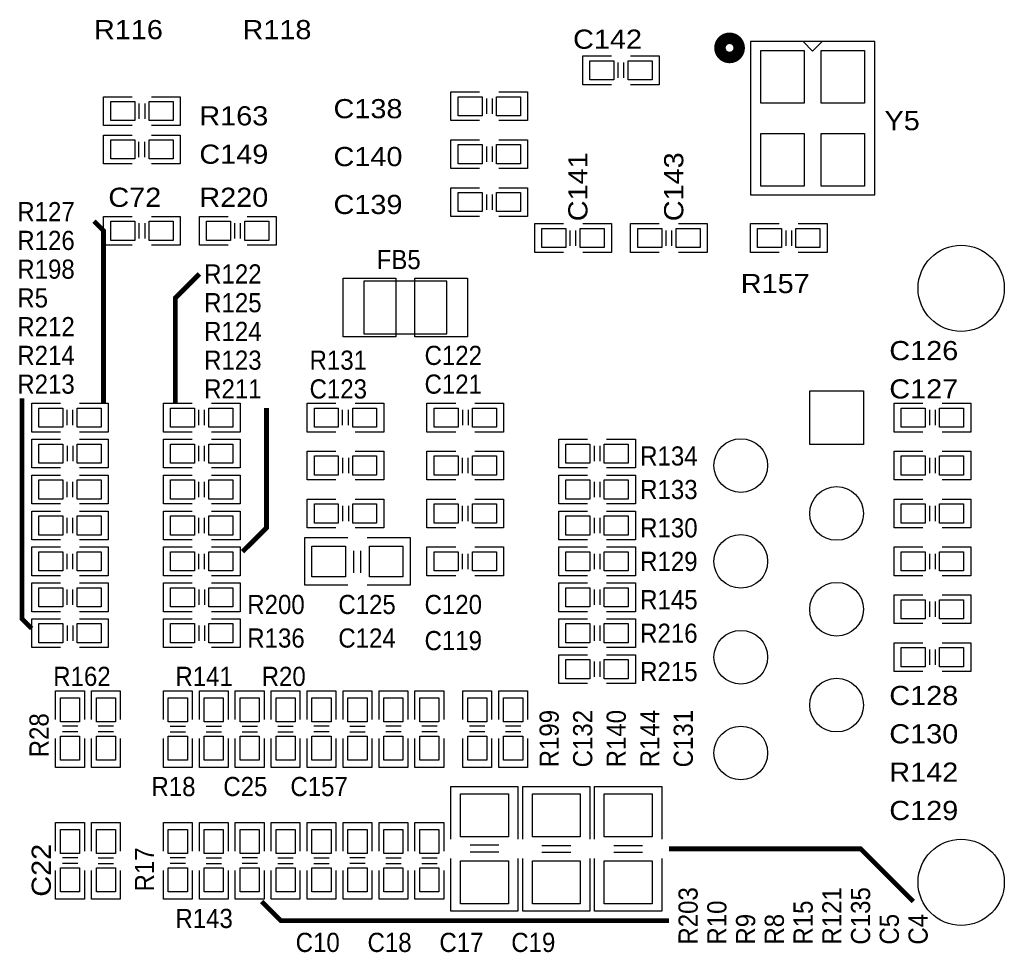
# Model space of a CAD drawing. Extents: x -14006 to 19506, y -9606 to 12409.
# Tile 20 of 22: x 12249 to 16359, y 3291 to 7184. Entities that reach past the tile are written whole.
import ezdxf

# ---------------------------------------------------------------- set-up
doc = ezdxf.new("R2010")
doc.units = 0
doc.layers.add('1', color=7, linetype='CONTINUOUS')

# ---------------------------------------------------------------- blocks, each defined once
blk = doc.blocks.new('FIGURE_SQUARE')
blk.add_lwpolyline([(-0.5, -0.5), (-0.5, 0.5), (0.5, 0.5), (0.5, -0.5)], close=True)
blk = doc.blocks.new('FIGURE_CIRCLE')
blk.add_circle((0, 0), 0.5)

msp = doc.modelspace()

# ---------------------------------------------------------------- linework, layer by layer
at = {"layer": '1', "const_width": 48}
msp.add_lwpolyline([(15171.76, 7066.36, 1), (15251.76, 7066.36, 1)], format="xyb", close=True, dxfattribs=at)
at = {"layer": '1'}
for points in [[(15818.6, 7092.64), (15298.6, 7092.64), (15298.6, 6452.64), (15818.6, 6452.64)], [(13685.36, 5872.4), (14031.84, 5872.4), (14031.84, 6092.88), (13685.36, 6092.88)]]:
    msp.add_lwpolyline(points, close=True, dxfattribs=at)
for points in [[(15598.6, 7092.64), (15558.6, 7052.64), (15518.6, 7092.64)], [(14718.6, 6912.64), (14598.6, 6912.64), (14598.6, 7032.64), (14718.6, 7032.64)], [(14798.6, 7032.64), (14918.6, 7032.64), (14918.6, 6912.64)], [(14746.6, 6940.64), (14746.6, 7004.64)], [(14770.6, 6940.64), (14770.6, 7004.64)], [(14918.6, 6912.64), (14798.6, 6912.64)], [(14168.6, 6762.64), (14048.6, 6762.64), (14048.6, 6882.64)], [(14048.6, 6882.64), (14168.6, 6882.64)], [(14248.6, 6882.64), (14368.6, 6882.64), (14368.6, 6762.64), (14248.6, 6762.64)], [(12718.6, 6742.64), (12598.6, 6742.64), (12598.6, 6862.64)], [(12598.6, 6862.64), (12718.6, 6862.64)], [(12746.6, 6834.64), (12746.6, 6770.64)], [(12770.6, 6834.64), (12770.6, 6770.64)], [(12798.6, 6862.64), (12918.6, 6862.64), (12918.6, 6742.64), (12798.6, 6742.64)], [(14196.6, 6854.64), (14196.6, 6790.64)], [(14220.6, 6854.64), (14220.6, 6790.64)], [(12718.6, 6582.64), (12598.6, 6582.64), (12598.6, 6702.64), (12718.6, 6702.64)], [(12798.6, 6702.64), (12918.6, 6702.64), (12918.6, 6582.64)], [(12746.6, 6610.64), (12746.6, 6674.64)], [(12770.6, 6610.64), (12770.6, 6674.64)], [(14048.6, 6682.64), (14168.6, 6682.64)], [(14168.6, 6562.64), (14048.6, 6562.64), (14048.6, 6682.64)], [(14248.6, 6682.64), (14368.6, 6682.64), (14368.6, 6562.64), (14248.6, 6562.64)], [(14196.6, 6654.64), (14196.6, 6590.64)], [(14220.6, 6654.64), (14220.6, 6590.64)], [(12918.6, 6582.64), (12798.6, 6582.64)], [(14168.6, 6362.64), (14048.6, 6362.64), (14048.6, 6482.64)], [(14048.6, 6482.64), (14168.6, 6482.64)], [(14196.6, 6454.64), (14196.6, 6390.64)], [(14220.6, 6454.64), (14220.6, 6390.64)], [(14248.6, 6482.64), (14368.6, 6482.64), (14368.6, 6362.64), (14248.6, 6362.64)], [(12718.6, 6242.64), (12598.6, 6242.64), (12598.6, 6362.64)], [(12598.6, 6362.64), (12718.6, 6362.64)], [(12746.6, 6334.64), (12746.6, 6270.64)], [(12770.6, 6334.64), (12770.6, 6270.64)], [(12798.6, 6362.64), (12918.6, 6362.64), (12918.6, 6242.64), (12798.6, 6242.64)], [(13118.6, 6242.64), (12998.6, 6242.64), (12998.6, 6362.64), (13118.6, 6362.64)], [(13146.6, 6270.64), (13146.6, 6334.64)], [(13170.6, 6270.64), (13170.6, 6334.64)], [(13198.6, 6362.64), (13318.6, 6362.64), (13318.6, 6242.64)], [(14518.6, 6212.64), (14398.6, 6212.64), (14398.6, 6332.64), (14518.6, 6332.64)], [(14598.6, 6332.64), (14718.6, 6332.64), (14718.6, 6212.64)], [(14918.6, 6212.64), (14798.6, 6212.64), (14798.6, 6332.64), (14918.6, 6332.64)], [(14998.6, 6332.64), (15118.6, 6332.64), (15118.6, 6212.64)], [(15418.6, 6212.64), (15298.6, 6212.64), (15298.6, 6332.64)], [(15298.6, 6332.64), (15418.6, 6332.64)], [(15498.6, 6332.64), (15618.6, 6332.64), (15618.6, 6212.64), (15498.6, 6212.64)], [(14546.6, 6240.64), (14546.6, 6304.64)], [(14570.6, 6240.64), (14570.6, 6304.64)], [(14946.6, 6240.64), (14946.6, 6304.64)], [(14970.6, 6240.64), (14970.6, 6304.64)], [(15446.6, 6304.64), (15446.6, 6240.64)], [(15470.6, 6304.64), (15470.6, 6240.64)], [(13318.6, 6242.64), (13198.6, 6242.64)], [(14718.6, 6212.64), (14598.6, 6212.64)], [(15118.6, 6212.64), (14998.6, 6212.64)], [(12418.6, 5462.64), (12298.6, 5462.64), (12298.6, 5582.64), (12418.6, 5582.64)], [(12446.6, 5490.64), (12446.6, 5554.64)], [(12470.6, 5490.64), (12470.6, 5554.64)], [(12498.6, 5582.64), (12618.6, 5582.64), (12618.6, 5462.64)], [(12968.6, 5462.64), (12848.6, 5462.64), (12848.6, 5582.64), (12968.6, 5582.64)], [(12996.6, 5490.64), (12996.6, 5554.64)], [(13020.6, 5490.64), (13020.6, 5554.64)], [(13048.6, 5582.64), (13168.6, 5582.64), (13168.6, 5462.64)], [(13568.6, 5462.64), (13448.6, 5462.64), (13448.6, 5582.64), (13568.6, 5582.64)], [(13596.6, 5490.64), (13596.6, 5554.64)], [(13620.6, 5490.64), (13620.6, 5554.64)], [(13648.6, 5582.64), (13768.6, 5582.64), (13768.6, 5462.64)], [(14068.6, 5462.64), (13948.6, 5462.64), (13948.6, 5582.64)], [(13948.6, 5582.64), (14068.6, 5582.64)], [(14096.6, 5554.64), (14096.6, 5490.64)], [(14120.6, 5554.64), (14120.6, 5490.64)], [(14148.6, 5582.64), (14268.6, 5582.64), (14268.6, 5462.64), (14148.6, 5462.64)], [(16018.6, 5462.64), (15898.6, 5462.64), (15898.6, 5582.64)], [(15898.6, 5582.64), (16018.6, 5582.64)], [(16046.6, 5554.64), (16046.6, 5490.64)], [(16070.6, 5554.64), (16070.6, 5490.64)], [(16098.6, 5582.64), (16218.6, 5582.64), (16218.6, 5462.64), (16098.6, 5462.64)], [(12418.6, 5312.64), (12298.6, 5312.64), (12298.6, 5432.64)], [(12298.6, 5432.64), (12418.6, 5432.64)], [(12618.6, 5462.64), (12498.6, 5462.64)], [(12498.6, 5432.64), (12618.6, 5432.64), (12618.6, 5312.64), (12498.6, 5312.64)], [(12968.6, 5312.64), (12848.6, 5312.64), (12848.6, 5432.64), (12968.6, 5432.64)], [(13168.6, 5462.64), (13048.6, 5462.64)], [(13048.6, 5432.64), (13168.6, 5432.64), (13168.6, 5312.64)], [(13768.6, 5462.64), (13648.6, 5462.64)], [(14618.6, 5312.64), (14498.6, 5312.64), (14498.6, 5432.64)], [(14498.6, 5432.64), (14618.6, 5432.64)], [(14698.6, 5432.64), (14818.6, 5432.64), (14818.6, 5312.64), (14698.6, 5312.64)], [(12446.6, 5404.64), (12446.6, 5340.64)], [(12470.6, 5404.64), (12470.6, 5340.64)], [(12996.6, 5340.64), (12996.6, 5404.64)], [(13020.6, 5340.64), (13020.6, 5404.64)], [(14646.6, 5404.64), (14646.6, 5340.64)], [(14670.6, 5404.64), (14670.6, 5340.64)], [(13568.6, 5262.64), (13448.6, 5262.64), (13448.6, 5382.64)], [(13448.6, 5382.64), (13568.6, 5382.64)], [(13596.6, 5354.64), (13596.6, 5290.64)], [(13620.6, 5354.64), (13620.6, 5290.64)], [(13648.6, 5382.64), (13768.6, 5382.64), (13768.6, 5262.64), (13648.6, 5262.64)], [(14068.6, 5262.64), (13948.6, 5262.64), (13948.6, 5382.64), (14068.6, 5382.64)], [(14096.6, 5290.64), (14096.6, 5354.64)], [(14120.6, 5290.64), (14120.6, 5354.64)], [(14148.6, 5382.64), (14268.6, 5382.64), (14268.6, 5262.64)], [(16018.6, 5262.64), (15898.6, 5262.64), (15898.6, 5382.64)], [(15898.6, 5382.64), (16018.6, 5382.64)], [(16046.6, 5354.64), (16046.6, 5290.64)], [(16070.6, 5354.64), (16070.6, 5290.64)], [(16098.6, 5382.64), (16218.6, 5382.64), (16218.6, 5262.64), (16098.6, 5262.64)], [(13168.6, 5312.64), (13048.6, 5312.64)], [(12418.6, 5162.64), (12298.6, 5162.64), (12298.6, 5282.64), (12418.6, 5282.64)], [(12498.6, 5282.64), (12618.6, 5282.64), (12618.6, 5162.64)], [(12968.6, 5162.64), (12848.6, 5162.64), (12848.6, 5282.64), (12968.6, 5282.64)], [(13048.6, 5282.64), (13168.6, 5282.64), (13168.6, 5162.64)], [(14268.6, 5262.64), (14148.6, 5262.64)], [(14618.6, 5162.64), (14498.6, 5162.64), (14498.6, 5282.64)], [(14498.6, 5282.64), (14618.6, 5282.64)], [(14698.6, 5282.64), (14818.6, 5282.64), (14818.6, 5162.64), (14698.6, 5162.64)], [(12446.6, 5190.64), (12446.6, 5254.64)], [(12470.6, 5190.64), (12470.6, 5254.64)], [(12996.6, 5190.64), (12996.6, 5254.64)], [(13020.6, 5190.64), (13020.6, 5254.64)], [(14646.6, 5254.64), (14646.6, 5190.64)], [(14670.6, 5254.64), (14670.6, 5190.64)], [(13568.6, 5062.64), (13448.6, 5062.64), (13448.6, 5182.64)], [(13448.6, 5182.64), (13568.6, 5182.64)], [(13648.6, 5182.64), (13768.6, 5182.64), (13768.6, 5062.64), (13648.6, 5062.64)], [(14068.6, 5062.64), (13948.6, 5062.64), (13948.6, 5182.64), (14068.6, 5182.64)], [(14148.6, 5182.64), (14268.6, 5182.64), (14268.6, 5062.64)], [(16018.6, 5062.64), (15898.6, 5062.64), (15898.6, 5182.64)], [(15898.6, 5182.64), (16018.6, 5182.64)], [(16098.6, 5182.64), (16218.6, 5182.64), (16218.6, 5062.64), (16098.6, 5062.64)], [(12618.6, 5162.64), (12498.6, 5162.64)], [(13168.6, 5162.64), (13048.6, 5162.64)], [(13596.6, 5154.64), (13596.6, 5090.64)], [(13620.6, 5154.64), (13620.6, 5090.64)], [(14096.6, 5090.64), (14096.6, 5154.64)], [(14120.6, 5090.64), (14120.6, 5154.64)], [(16046.6, 5154.64), (16046.6, 5090.64)], [(16070.6, 5154.64), (16070.6, 5090.64)], [(12418.6, 5012.64), (12298.6, 5012.64), (12298.6, 5132.64), (12418.6, 5132.64)], [(12446.6, 5040.64), (12446.6, 5104.64)], [(12470.6, 5040.64), (12470.6, 5104.64)], [(12498.6, 5132.64), (12618.6, 5132.64), (12618.6, 5012.64)], [(12968.6, 5012.64), (12848.6, 5012.64), (12848.6, 5132.64), (12968.6, 5132.64)], [(12996.6, 5040.64), (12996.6, 5104.64)], [(13020.6, 5040.64), (13020.6, 5104.64)], [(13048.6, 5132.64), (13168.6, 5132.64), (13168.6, 5012.64)], [(14618.6, 5012.64), (14498.6, 5012.64), (14498.6, 5132.64)], [(14498.6, 5132.64), (14618.6, 5132.64)], [(14646.6, 5104.64), (14646.6, 5040.64)], [(14670.6, 5104.64), (14670.6, 5040.64)], [(14698.6, 5132.64), (14818.6, 5132.64), (14818.6, 5012.64), (14698.6, 5012.64)], [(14268.6, 5062.64), (14148.6, 5062.64)], [(13438.6, 5022.64), (13618.6, 5022.64)], [(13618.6, 4822.64), (13438.6, 4822.64), (13438.6, 5022.64)], [(13698.6, 5022.64), (13878.6, 5022.64), (13878.6, 4822.64), (13698.6, 4822.64)], [(12418.6, 4862.64), (12298.6, 4862.64), (12298.6, 4982.64), (12418.6, 4982.64)], [(12618.6, 5012.64), (12498.6, 5012.64)], [(12498.6, 4982.64), (12618.6, 4982.64), (12618.6, 4862.64)], [(12968.6, 4862.64), (12848.6, 4862.64), (12848.6, 4982.64), (12968.6, 4982.64)], [(13168.6, 5012.64), (13048.6, 5012.64)], [(13048.6, 4982.64), (13168.6, 4982.64), (13168.6, 4862.64)], [(14068.6, 4862.64), (13948.6, 4862.64), (13948.6, 4982.64), (14068.6, 4982.64)], [(14148.6, 4982.64), (14268.6, 4982.64), (14268.6, 4862.64)], [(14618.6, 4862.64), (14498.6, 4862.64), (14498.6, 4982.64)], [(14498.6, 4982.64), (14618.6, 4982.64)], [(14698.6, 4982.64), (14818.6, 4982.64), (14818.6, 4862.64), (14698.6, 4862.64)], [(16018.6, 4862.64), (15898.6, 4862.64), (15898.6, 4982.64)], [(15898.6, 4982.64), (16018.6, 4982.64)], [(16098.6, 4982.64), (16218.6, 4982.64), (16218.6, 4862.64), (16098.6, 4862.64)], [(12446.6, 4890.64), (12446.6, 4954.64)], [(12470.6, 4890.64), (12470.6, 4954.64)], [(12996.6, 4890.64), (12996.6, 4954.64)], [(13020.6, 4890.64), (13020.6, 4954.64)], [(13642.6, 4966.64), (13642.6, 4874.64)], [(13670.6, 4966.64), (13670.6, 4874.64)], [(14096.6, 4890.64), (14096.6, 4954.64)], [(14120.6, 4890.64), (14120.6, 4954.64)], [(14646.6, 4954.64), (14646.6, 4890.64)], [(14670.6, 4954.64), (14670.6, 4890.64)], [(16046.6, 4954.64), (16046.6, 4890.64)], [(16070.6, 4954.64), (16070.6, 4890.64)], [(12618.6, 4862.64), (12498.6, 4862.64)], [(13168.6, 4862.64), (13048.6, 4862.64)], [(14268.6, 4862.64), (14148.6, 4862.64)], [(12418.6, 4712.64), (12298.6, 4712.64), (12298.6, 4832.64), (12418.6, 4832.64)], [(12498.6, 4832.64), (12618.6, 4832.64), (12618.6, 4712.64)], [(12968.6, 4712.64), (12848.6, 4712.64), (12848.6, 4832.64)], [(12848.6, 4832.64), (12968.6, 4832.64)], [(13048.6, 4832.64), (13168.6, 4832.64), (13168.6, 4712.64), (13048.6, 4712.64)], [(14618.6, 4712.64), (14498.6, 4712.64), (14498.6, 4832.64)], [(14498.6, 4832.64), (14618.6, 4832.64)], [(14698.6, 4832.64), (14818.6, 4832.64), (14818.6, 4712.64), (14698.6, 4712.64)], [(12446.6, 4740.64), (12446.6, 4804.64)], [(12470.6, 4740.64), (12470.6, 4804.64)], [(12996.6, 4804.64), (12996.6, 4740.64)], [(13020.6, 4804.64), (13020.6, 4740.64)], [(14646.6, 4804.64), (14646.6, 4740.64)], [(14670.6, 4804.64), (14670.6, 4740.64)], [(16018.6, 4662.64), (15898.6, 4662.64), (15898.6, 4782.64)], [(15898.6, 4782.64), (16018.6, 4782.64)], [(16098.6, 4782.64), (16218.6, 4782.64), (16218.6, 4662.64), (16098.6, 4662.64)], [(16046.6, 4754.64), (16046.6, 4690.64)], [(16070.6, 4754.64), (16070.6, 4690.64)], [(12618.6, 4712.64), (12498.6, 4712.64)], [(12418.6, 4562.64), (12298.6, 4562.64), (12298.6, 4682.64)], [(12298.6, 4682.64), (12418.6, 4682.64)], [(12446.6, 4654.64), (12446.6, 4590.64)], [(12470.6, 4654.64), (12470.6, 4590.64)], [(12498.6, 4682.64), (12618.6, 4682.64), (12618.6, 4562.64), (12498.6, 4562.64)], [(12968.6, 4562.64), (12848.6, 4562.64), (12848.6, 4682.64)], [(12848.6, 4682.64), (12968.6, 4682.64)], [(12996.6, 4654.64), (12996.6, 4590.64)], [(13020.6, 4654.64), (13020.6, 4590.64)], [(13048.6, 4682.64), (13168.6, 4682.64), (13168.6, 4562.64), (13048.6, 4562.64)], [(14618.6, 4562.64), (14498.6, 4562.64), (14498.6, 4682.64)], [(14498.6, 4682.64), (14618.6, 4682.64)], [(14646.6, 4654.64), (14646.6, 4590.64)], [(14670.6, 4654.64), (14670.6, 4590.64)], [(14698.6, 4682.64), (14818.6, 4682.64), (14818.6, 4562.64), (14698.6, 4562.64)], [(16018.6, 4462.64), (15898.6, 4462.64), (15898.6, 4582.64)], [(15898.6, 4582.64), (16018.6, 4582.64)], [(16098.6, 4582.64), (16218.6, 4582.64), (16218.6, 4462.64), (16098.6, 4462.64)], [(14618.6, 4412.64), (14498.6, 4412.64), (14498.6, 4532.64)], [(14498.6, 4532.64), (14618.6, 4532.64)], [(14698.6, 4532.64), (14818.6, 4532.64), (14818.6, 4412.64), (14698.6, 4412.64)], [(16046.6, 4554.64), (16046.6, 4490.64)], [(16070.6, 4554.64), (16070.6, 4490.64)], [(14646.6, 4504.64), (14646.6, 4440.64)], [(14670.6, 4504.64), (14670.6, 4440.64)], [(12398.6, 4262.64), (12398.6, 4382.64), (12518.6, 4382.64)], [(12518.6, 4382.64), (12518.6, 4262.64)], [(12548.6, 4262.64), (12548.6, 4382.64), (12668.6, 4382.64)], [(12668.6, 4382.64), (12668.6, 4262.64)], [(12848.6, 4262.64), (12848.6, 4382.64), (12968.6, 4382.64), (12968.6, 4262.64)], [(12998.6, 4262.64), (12998.6, 4382.64), (13118.6, 4382.64), (13118.6, 4262.64)], [(13148.6, 4262.64), (13148.6, 4382.64), (13268.6, 4382.64), (13268.6, 4262.64)], [(13298.6, 4262.64), (13298.6, 4382.64), (13418.6, 4382.64), (13418.6, 4262.64)], [(13448.6, 4262.64), (13448.6, 4382.64), (13568.6, 4382.64)], [(13568.6, 4382.64), (13568.6, 4262.64)], [(13598.6, 4262.64), (13598.6, 4382.64), (13718.6, 4382.64), (13718.6, 4262.64)], [(13748.6, 4262.64), (13748.6, 4382.64), (13868.6, 4382.64)], [(13868.6, 4382.64), (13868.6, 4262.64)], [(13898.6, 4262.64), (13898.6, 4382.64), (14018.6, 4382.64)], [(14018.6, 4382.64), (14018.6, 4262.64)], [(14098.6, 4262.64), (14098.6, 4382.64), (14218.6, 4382.64)], [(14218.6, 4382.64), (14218.6, 4262.64)], [(14248.6, 4262.64), (14248.6, 4382.64), (14368.6, 4382.64)], [(14368.6, 4382.64), (14368.6, 4262.64)], [(12490.6, 4234.64), (12426.6, 4234.64)], [(12640.6, 4234.64), (12576.6, 4234.64)], [(12876.6, 4234.64), (12940.6, 4234.64)], [(13026.6, 4234.64), (13090.6, 4234.64)], [(13176.6, 4234.64), (13240.6, 4234.64)], [(13326.6, 4234.64), (13390.6, 4234.64)], [(13540.6, 4234.64), (13476.6, 4234.64)], [(13626.6, 4234.64), (13690.6, 4234.64)], [(13840.6, 4234.64), (13776.6, 4234.64)], [(13990.6, 4234.64), (13926.6, 4234.64)], [(14190.6, 4234.64), (14126.6, 4234.64)], [(14340.6, 4234.64), (14276.6, 4234.64)], [(12490.6, 4210.64), (12426.6, 4210.64)], [(12640.6, 4210.64), (12576.6, 4210.64)], [(12876.6, 4210.64), (12940.6, 4210.64)], [(13026.6, 4210.64), (13090.6, 4210.64)], [(13176.6, 4210.64), (13240.6, 4210.64)], [(13326.6, 4210.64), (13390.6, 4210.64)], [(13540.6, 4210.64), (13476.6, 4210.64)], [(13626.6, 4210.64), (13690.6, 4210.64)], [(13840.6, 4210.64), (13776.6, 4210.64)], [(13990.6, 4210.64), (13926.6, 4210.64)], [(14190.6, 4210.64), (14126.6, 4210.64)], [(14340.6, 4210.64), (14276.6, 4210.64)], [(12518.6, 4182.64), (12518.6, 4062.64), (12398.6, 4062.64), (12398.6, 4182.64)], [(12668.6, 4182.64), (12668.6, 4062.64), (12548.6, 4062.64), (12548.6, 4182.64)], [(12968.6, 4182.64), (12968.6, 4062.64), (12848.6, 4062.64)], [(12848.6, 4062.64), (12848.6, 4182.64)], [(13118.6, 4182.64), (13118.6, 4062.64), (12998.6, 4062.64)], [(12998.6, 4062.64), (12998.6, 4182.64)], [(13268.6, 4182.64), (13268.6, 4062.64), (13148.6, 4062.64)], [(13148.6, 4062.64), (13148.6, 4182.64)], [(13418.6, 4182.64), (13418.6, 4062.64), (13298.6, 4062.64)], [(13298.6, 4062.64), (13298.6, 4182.64)], [(13568.6, 4182.64), (13568.6, 4062.64), (13448.6, 4062.64), (13448.6, 4182.64)], [(13718.6, 4182.64), (13718.6, 4062.64), (13598.6, 4062.64)], [(13598.6, 4062.64), (13598.6, 4182.64)], [(13868.6, 4182.64), (13868.6, 4062.64), (13748.6, 4062.64), (13748.6, 4182.64)], [(14018.6, 4182.64), (14018.6, 4062.64), (13898.6, 4062.64), (13898.6, 4182.64)], [(14218.6, 4182.64), (14218.6, 4062.64), (14098.6, 4062.64), (14098.6, 4182.64)], [(14368.6, 4182.64), (14368.6, 4062.64), (14248.6, 4062.64), (14248.6, 4182.64)], [(14048.6, 3762.64), (14048.6, 3982.64), (14068.6, 3982.64), (14328.6, 3982.64), (14328.6, 3762.64)], [(14348.6, 3762.64), (14348.6, 3982.64), (14628.6, 3982.64)], [(14628.6, 3982.64), (14628.6, 3762.64)], [(14648.6, 3762.64), (14648.6, 3982.64), (14928.6, 3982.64)], [(14928.6, 3982.64), (14928.6, 3762.64)], [(12398.6, 3712.64), (12398.6, 3832.64), (12518.6, 3832.64)], [(12518.6, 3832.64), (12518.6, 3712.64)], [(12548.6, 3712.64), (12548.6, 3832.64), (12668.6, 3832.64), (12668.6, 3712.64)], [(12848.6, 3712.64), (12848.6, 3832.64), (12968.6, 3832.64)], [(12968.6, 3832.64), (12968.6, 3712.64)], [(12998.6, 3712.64), (12998.6, 3832.64), (13118.6, 3832.64), (13118.6, 3712.64)], [(13148.6, 3712.64), (13148.6, 3832.64), (13268.6, 3832.64)], [(13268.6, 3832.64), (13268.6, 3712.64)], [(13298.6, 3712.64), (13298.6, 3832.64), (13418.6, 3832.64), (13418.6, 3712.64)], [(13448.6, 3712.64), (13448.6, 3832.64), (13568.6, 3832.64), (13568.6, 3712.64)], [(13598.6, 3712.64), (13598.6, 3832.64), (13718.6, 3832.64)], [(13718.6, 3832.64), (13718.6, 3712.64)], [(13748.6, 3712.64), (13748.6, 3832.64), (13868.6, 3832.64), (13868.6, 3712.64)], [(13898.6, 3712.64), (13898.6, 3832.64), (14018.6, 3832.64), (14018.6, 3712.64)], [(14128.6, 3738.64), (14248.6, 3738.64)], [(14128.6, 3710.64), (14248.6, 3710.64)], [(14548.6, 3734.64), (14428.6, 3734.64)], [(14548.6, 3706.64), (14428.6, 3706.64)], [(14848.6, 3734.64), (14728.6, 3734.64)], [(14848.6, 3706.64), (14728.6, 3706.64)], [(12490.6, 3684.64), (12426.6, 3684.64)], [(12490.6, 3660.64), (12426.6, 3660.64)], [(12576.6, 3684.64), (12640.6, 3684.64)], [(12576.6, 3660.64), (12640.6, 3660.64)], [(12940.6, 3684.64), (12876.6, 3684.64)], [(12940.6, 3660.64), (12876.6, 3660.64)], [(13026.6, 3684.64), (13090.6, 3684.64)], [(13026.6, 3660.64), (13090.6, 3660.64)], [(13240.6, 3684.64), (13176.6, 3684.64)], [(13240.6, 3660.64), (13176.6, 3660.64)], [(13326.6, 3684.64), (13390.6, 3684.64)], [(13326.6, 3660.64), (13390.6, 3660.64)], [(13476.6, 3684.64), (13540.6, 3684.64)], [(13476.6, 3660.64), (13540.6, 3660.64)], [(13690.6, 3684.64), (13626.6, 3684.64)], [(13690.6, 3660.64), (13626.6, 3660.64)], [(13776.6, 3684.64), (13840.6, 3684.64)], [(13776.6, 3660.64), (13840.6, 3660.64)], [(13926.6, 3684.64), (13990.6, 3684.64)], [(13926.6, 3660.64), (13990.6, 3660.64)], [(14328.6, 3682.64), (14328.6, 3462.64), (14048.6, 3462.64)], [(14048.6, 3462.64), (14048.6, 3682.64)], [(14628.6, 3682.64), (14628.6, 3462.64), (14608.6, 3462.64), (14348.6, 3462.64), (14348.6, 3682.64)], [(14928.6, 3682.64), (14928.6, 3462.64), (14908.6, 3462.64), (14648.6, 3462.64), (14648.6, 3682.64)], [(12518.6, 3632.64), (12518.6, 3512.64), (12398.6, 3512.64), (12398.6, 3632.64)], [(12668.6, 3632.64), (12668.6, 3512.64), (12548.6, 3512.64)], [(12548.6, 3512.64), (12548.6, 3632.64)], [(12968.6, 3632.64), (12968.6, 3512.64), (12848.6, 3512.64), (12848.6, 3632.64)], [(13118.6, 3632.64), (13118.6, 3512.64), (12998.6, 3512.64)], [(12998.6, 3512.64), (12998.6, 3632.64)], [(13268.6, 3632.64), (13268.6, 3512.64), (13148.6, 3512.64), (13148.6, 3632.64)], [(13418.6, 3632.64), (13418.6, 3512.64), (13298.6, 3512.64)], [(13298.6, 3512.64), (13298.6, 3632.64)], [(13448.6, 3512.64), (13448.6, 3632.64)], [(13568.6, 3632.64), (13568.6, 3512.64), (13448.6, 3512.64)], [(13718.6, 3632.64), (13718.6, 3512.64), (13598.6, 3512.64), (13598.6, 3632.64)], [(13868.6, 3632.64), (13868.6, 3512.64), (13748.6, 3512.64)], [(13748.6, 3512.64), (13748.6, 3632.64)], [(14018.6, 3632.64), (14018.6, 3512.64), (13898.6, 3512.64)], [(13898.6, 3512.64), (13898.6, 3632.64)]]:
    msp.add_lwpolyline(points, dxfattribs=at)
at = {"layer": '1', "const_width": 20}
for points in [[(12598.6, 5582.64), (12598.6, 6302.64), (12558.6, 6342.64)], [(12898.6, 5582.64), (12898.6, 6022.64), (12998.6, 6122.64)], [(12258.6, 5602.64), (12258.6, 4682.64), (12298.6, 4642.64)], [(13278.6, 5562.64), (13278.6, 5062.64), (13178.6, 4962.64)], [(14958.6, 3722.64), (15758.6, 3722.64), (15978.6, 3502.64)], [(14958.6, 3422.64), (13338.6, 3422.64), (13258.6, 3502.64)]]:
    msp.add_lwpolyline(points, dxfattribs=at)

# ---------------------------------------------------------------- block references
at = {"layer": '1'}
for name, p, xscale, yscale in [('FIGURE_SQUARE', (15432.6, 6945.88), 180, 220), ('FIGURE_SQUARE', (15684.6, 6945.88), 180, 220), ('FIGURE_SQUARE', (14678.6, 6972.64), 100, 80), ('FIGURE_SQUARE', (14838.6, 6972.64), 100, 80), ('FIGURE_SQUARE', (12678.6, 6802.64), 100, 80), ('FIGURE_SQUARE', (12838.6, 6802.64), 100, 80), ('FIGURE_SQUARE', (14128.6, 6822.64), 100, 80), ('FIGURE_SQUARE', (14288.6, 6822.64), 100, 80), ('FIGURE_SQUARE', (15432.6, 6599.4), 180, 220), ('FIGURE_SQUARE', (15684.6, 6599.4), 180, 220), ('FIGURE_SQUARE', (12678.6, 6642.64), 100, 80), ('FIGURE_SQUARE', (12838.6, 6642.64), 100, 80), ('FIGURE_SQUARE', (14128.6, 6622.64), 100, 80), ('FIGURE_SQUARE', (14288.6, 6622.64), 100, 80), ('FIGURE_SQUARE', (14128.6, 6422.64), 100, 80), ('FIGURE_SQUARE', (14288.6, 6422.64), 100, 80), ('FIGURE_SQUARE', (12678.6, 6302.64), 100, 80), ('FIGURE_SQUARE', (12838.6, 6302.64), 100, 80), ('FIGURE_SQUARE', (13078.6, 6302.64), 100, 80), ('FIGURE_SQUARE', (13238.6, 6302.64), 100, 80), ('FIGURE_SQUARE', (14478.6, 6272.64), 100, 80), ('FIGURE_SQUARE', (14638.6, 6272.64), 100, 80), ('FIGURE_SQUARE', (14878.6, 6272.64), 100, 80), ('FIGURE_SQUARE', (15038.6, 6272.64), 100, 80), ('FIGURE_SQUARE', (15378.6, 6272.64), 100, 80), ('FIGURE_SQUARE', (15538.6, 6272.64), 100, 80), ('FIGURE_CIRCLE', (16178.6, 6062.64), 360, 360), ('FIGURE_SQUARE', (13709, 5982.64), 220, 244), ('FIGURE_SQUARE', (14008.2, 5982.64), 220, 244), ('FIGURE_SQUARE', (15658.6, 5522.64), 224, 224), ('FIGURE_SQUARE', (12378.6, 5522.64), 100, 80), ('FIGURE_SQUARE', (12538.6, 5522.64), 100, 80), ('FIGURE_SQUARE', (12928.6, 5522.64), 100, 80), ('FIGURE_SQUARE', (13088.6, 5522.64), 100, 80), ('FIGURE_SQUARE', (13528.6, 5522.64), 100, 80), ('FIGURE_SQUARE', (13688.6, 5522.64), 100, 80), ('FIGURE_SQUARE', (14028.6, 5522.64), 100, 80), ('FIGURE_SQUARE', (14188.6, 5522.64), 100, 80), ('FIGURE_SQUARE', (15978.6, 5522.64), 100, 80), ('FIGURE_SQUARE', (16138.6, 5522.64), 100, 80), ('FIGURE_CIRCLE', (15258.6, 5322.64), 224, 224), ('FIGURE_SQUARE', (12378.6, 5372.64), 100, 80), ('FIGURE_SQUARE', (12538.6, 5372.64), 100, 80), ('FIGURE_SQUARE', (12928.6, 5372.64), 100, 80), ('FIGURE_SQUARE', (13088.6, 5372.64), 100, 80), ('FIGURE_SQUARE', (14578.6, 5372.64), 100, 80), ('FIGURE_SQUARE', (14738.6, 5372.64), 100, 80), ('FIGURE_SQUARE', (13528.6, 5322.64), 100, 80), ('FIGURE_SQUARE', (13688.6, 5322.64), 100, 80), ('FIGURE_SQUARE', (14028.6, 5322.64), 100, 80), ('FIGURE_SQUARE', (14188.6, 5322.64), 100, 80), ('FIGURE_SQUARE', (15978.6, 5322.64), 100, 80), ('FIGURE_SQUARE', (16138.6, 5322.64), 100, 80), ('FIGURE_SQUARE', (12378.6, 5222.64), 100, 80), ('FIGURE_SQUARE', (12538.6, 5222.64), 100, 80), ('FIGURE_SQUARE', (12928.6, 5222.64), 100, 80), ('FIGURE_SQUARE', (13088.6, 5222.64), 100, 80), ('FIGURE_SQUARE', (14578.6, 5222.64), 100, 80), ('FIGURE_SQUARE', (14738.6, 5222.64), 100, 80), ('FIGURE_CIRCLE', (15658.6, 5122.64), 224, 224), ('FIGURE_SQUARE', (13528.6, 5122.64), 100, 80), ('FIGURE_SQUARE', (13688.6, 5122.64), 100, 80), ('FIGURE_SQUARE', (14028.6, 5122.64), 100, 80), ('FIGURE_SQUARE', (14188.6, 5122.64), 100, 80), ('FIGURE_SQUARE', (15978.6, 5122.64), 100, 80), ('FIGURE_SQUARE', (16138.6, 5122.64), 100, 80), ('FIGURE_SQUARE', (12378.6, 5072.64), 100, 80), ('FIGURE_SQUARE', (12538.6, 5072.64), 100, 80), ('FIGURE_SQUARE', (12928.6, 5072.64), 100, 80), ('FIGURE_SQUARE', (13088.6, 5072.64), 100, 80), ('FIGURE_SQUARE', (14578.6, 5072.64), 100, 80), ('FIGURE_SQUARE', (14738.6, 5072.64), 100, 80), ('FIGURE_CIRCLE', (15258.6, 4922.64), 224, 224), ('FIGURE_SQUARE', (13538.6, 4922.64), 140, 128), ('FIGURE_SQUARE', (13778.6, 4922.64), 140, 128), ('FIGURE_SQUARE', (12378.6, 4922.64), 100, 80), ('FIGURE_SQUARE', (12538.6, 4922.64), 100, 80), ('FIGURE_SQUARE', (12928.6, 4922.64), 100, 80), ('FIGURE_SQUARE', (13088.6, 4922.64), 100, 80), ('FIGURE_SQUARE', (14028.6, 4922.64), 100, 80), ('FIGURE_SQUARE', (14188.6, 4922.64), 100, 80), ('FIGURE_SQUARE', (14578.6, 4922.64), 100, 80), ('FIGURE_SQUARE', (14738.6, 4922.64), 100, 80), ('FIGURE_SQUARE', (15978.6, 4922.64), 100, 80), ('FIGURE_SQUARE', (16138.6, 4922.64), 100, 80), ('FIGURE_SQUARE', (12378.6, 4772.64), 100, 80), ('FIGURE_SQUARE', (12538.6, 4772.64), 100, 80), ('FIGURE_SQUARE', (12928.6, 4772.64), 100, 80), ('FIGURE_SQUARE', (13088.6, 4772.64), 100, 80), ('FIGURE_SQUARE', (14578.6, 4772.64), 100, 80), ('FIGURE_SQUARE', (14738.6, 4772.64), 100, 80), ('FIGURE_CIRCLE', (15658.6, 4722.64), 224, 224), ('FIGURE_SQUARE', (15978.6, 4722.64), 100, 80), ('FIGURE_SQUARE', (16138.6, 4722.64), 100, 80), ('FIGURE_SQUARE', (12378.6, 4622.64), 100, 80), ('FIGURE_SQUARE', (12538.6, 4622.64), 100, 80), ('FIGURE_SQUARE', (12928.6, 4622.64), 100, 80), ('FIGURE_SQUARE', (13088.6, 4622.64), 100, 80), ('FIGURE_SQUARE', (14578.6, 4622.64), 100, 80), ('FIGURE_SQUARE', (14738.6, 4622.64), 100, 80), ('FIGURE_CIRCLE', (15258.6, 4522.64), 224, 224), ('FIGURE_SQUARE', (15978.6, 4522.64), 100, 80), ('FIGURE_SQUARE', (16138.6, 4522.64), 100, 80), ('FIGURE_SQUARE', (14578.6, 4472.64), 100, 80), ('FIGURE_SQUARE', (14738.6, 4472.64), 100, 80), ('FIGURE_CIRCLE', (15658.6, 4322.64), 224, 224), ('FIGURE_SQUARE', (12458.6, 4302.64), 80, 100), ('FIGURE_SQUARE', (12608.6, 4302.64), 80, 100), ('FIGURE_SQUARE', (12908.6, 4302.64), 80, 100), ('FIGURE_SQUARE', (13058.6, 4302.64), 80, 100), ('FIGURE_SQUARE', (13208.6, 4302.64), 80, 100), ('FIGURE_SQUARE', (13358.6, 4302.64), 80, 100), ('FIGURE_SQUARE', (13508.6, 4302.64), 80, 100), ('FIGURE_SQUARE', (13658.6, 4302.64), 80, 100), ('FIGURE_SQUARE', (13808.6, 4302.64), 80, 100), ('FIGURE_SQUARE', (13958.6, 4302.64), 80, 100), ('FIGURE_SQUARE', (14158.6, 4302.64), 80, 100), ('FIGURE_SQUARE', (14308.6, 4302.64), 80, 100), ('FIGURE_CIRCLE', (15258.6, 4122.64), 224, 224), ('FIGURE_SQUARE', (12458.6, 4142.64), 80, 100), ('FIGURE_SQUARE', (12608.6, 4142.64), 80, 100), ('FIGURE_SQUARE', (12908.6, 4142.64), 80, 100), ('FIGURE_SQUARE', (13058.6, 4142.64), 80, 100), ('FIGURE_SQUARE', (13208.6, 4142.64), 80, 100), ('FIGURE_SQUARE', (13358.6, 4142.64), 80, 100), ('FIGURE_SQUARE', (13508.6, 4142.64), 80, 100), ('FIGURE_SQUARE', (13658.6, 4142.64), 80, 100), ('FIGURE_SQUARE', (13808.6, 4142.64), 80, 100), ('FIGURE_SQUARE', (13958.6, 4142.64), 80, 100), ('FIGURE_SQUARE', (14158.6, 4142.64), 80, 100), ('FIGURE_SQUARE', (14308.6, 4142.64), 80, 100), ('FIGURE_SQUARE', (14188.6, 3862.64), 200, 180), ('FIGURE_SQUARE', (14488.6, 3862.64), 200, 180), ('FIGURE_SQUARE', (14788.6, 3862.64), 200, 180), ('FIGURE_SQUARE', (12458.6, 3752.64), 80, 100), ('FIGURE_SQUARE', (12608.6, 3752.64), 80, 100), ('FIGURE_SQUARE', (12908.6, 3752.64), 80, 100), ('FIGURE_SQUARE', (13058.6, 3752.64), 80, 100), ('FIGURE_SQUARE', (13208.6, 3752.64), 80, 100), ('FIGURE_SQUARE', (13358.6, 3752.64), 80, 100), ('FIGURE_SQUARE', (13508.6, 3752.64), 80, 100), ('FIGURE_SQUARE', (13658.6, 3752.64), 80, 100), ('FIGURE_SQUARE', (13808.6, 3752.64), 80, 100), ('FIGURE_SQUARE', (13958.6, 3752.64), 80, 100), ('FIGURE_CIRCLE', (16178.6, 3582.64), 360, 360), ('FIGURE_SQUARE', (14188.6, 3582.64), 200, 180), ('FIGURE_SQUARE', (14488.6, 3582.64), 200, 180), ('FIGURE_SQUARE', (14788.6, 3582.64), 200, 180), ('FIGURE_SQUARE', (12458.6, 3592.64), 80, 100), ('FIGURE_SQUARE', (12608.6, 3592.64), 80, 100), ('FIGURE_SQUARE', (12908.6, 3592.64), 80, 100), ('FIGURE_SQUARE', (13058.6, 3592.64), 80, 100), ('FIGURE_SQUARE', (13208.6, 3592.64), 80, 100), ('FIGURE_SQUARE', (13358.6, 3592.64), 80, 100), ('FIGURE_SQUARE', (13508.6, 3592.64), 80, 100), ('FIGURE_SQUARE', (13658.6, 3592.64), 80, 100), ('FIGURE_SQUARE', (13808.6, 3592.64), 80, 100), ('FIGURE_SQUARE', (13958.6, 3592.64), 80, 100)]:
    msp.add_blockref(name, p, dxfattribs=dict(at, xscale=xscale, yscale=yscale))

# ---------------------------------------------------------------- texts
for s, width, p in [('R116', 1.125, (12558.6, 7102.64)), ('R118', 1.125, (13178.6, 7102.64)), ('C142', 1.125, (14558.6, 7062.64)), ('R163', 1.125, (12998.6, 6742.64)), ('C138', 1.125, (13558.6, 6772.64)), ('Y5', 1.125, (15858.6, 6722.64)), ('C149', 1.125, (12998.6, 6582.64)), ('C140', 1.125, (13558.6, 6572.64)), ('C72', 1.125, (12618.6, 6402.64)), ('R220', 1.125, (12998.6, 6402.64)), ('C139', 1.125, (13558.6, 6372.64)), ('R127', 0.9375, (12238.6, 6342.64)), ('R126', 0.9375, (12238.6, 6222.64)), ('FB5', 0.9375, (13738.6, 6142.64)), ('R198', 0.9375, (12238.6, 6102.64)), ('R122', 0.9375, (13018.6, 6082.64)), ('R157', 1.125, (15258.6, 6042.64)), ('R5', 0.9375, (12238.6, 5982.64)), ('R125', 0.9375, (13018.6, 5962.64)), ('R212', 0.9375, (12238.6, 5862.64)), ('R124', 0.9375, (13018.6, 5842.64)), ('C126', 1.125, (15878.6, 5762.64)), ('R214', 0.9375, (12238.6, 5742.64)), ('R123', 0.9375, (13018.6, 5722.64)), ('R131', 0.9375, (13458.6, 5722.64)), ('C122', 0.9375, (13938.6, 5742.64)), ('R213', 0.9375, (12238.6, 5622.64)), ('R211', 0.9375, (13018.6, 5602.64)), ('C123', 0.9375, (13458.6, 5602.64)), ('C121', 0.9375, (13938.6, 5622.64)), ('C127', 1.125, (15878.6, 5602.64)), ('R134', 0.9375, (14838.6, 5322.64)), ('R133', 0.9375, (14838.6, 5182.64)), ('R130', 0.9375, (14838.6, 5022.64)), ('R129', 0.9375, (14838.6, 4882.64)), ('R200', 0.9375, (13198.6, 4702.64)), ('C125', 0.9375, (13578.6, 4702.64)), ('C120', 0.9375, (13938.6, 4702.64)), ('R145', 0.9375, (14838.6, 4722.64)), ('R216', 0.9375, (14838.6, 4582.64)), ('R136', 0.9375, (13198.6, 4562.64)), ('C124', 0.9375, (13578.6, 4562.64)), ('C119', 0.9375, (13938.6, 4551.96)), ('R162', 0.9375, (12388.6, 4402.64)), ('R141', 0.9375, (12898.6, 4402.64)), ('R20', 0.9375, (13258.6, 4402.64)), ('R215', 0.9375, (14838.6, 4422.64)), ('C128', 1.125, (15878.6, 4322.64)), ('C130', 1.125, (15878.6, 4162.64)), ('R142', 1.125, (15878.6, 4002.64)), ('R18', 0.9375, (12798.6, 3942.64)), ('C25', 0.9375, (13098.6, 3942.64)), ('C157', 0.9375, (13378.6, 3942.64)), ('C129', 1.125, (15878.6, 3842.64)), ('R143', 0.9375, (12898.6, 3391.96)), ('C10', 0.9375, (13400.6, 3291.96)), ('C18', 0.9375, (13700.6, 3291.96)), ('C17', 0.9375, (14000.6, 3291.96)), ('C19', 0.9375, (14300.6, 3291.96))]:
    msp.add_text(s, height=80, dxfattribs=dict(at, width=width)).set_placement(p)
for s, width, p in [('C141', 1.125, (14618.6, 6342.64)), ('C143', 1.125, (15018.6, 6342.64)), ('R28', 0.9375, (12369.28, 4104.64)), ('R199', 0.9375, (14498.6, 4062.64)), ('C132', 0.9375, (14638.6, 4062.64)), ('R140', 0.9375, (14778.6, 4062.64)), ('R144', 0.9375, (14918.6, 4062.64)), ('C131', 0.9375, (15058.6, 4062.64)), ('C22', 1.125, (12378.6, 3522.64)), ('R17', 0.9375, (12809.28, 3544.64)), ('R203', 0.9375, (15078.6, 3322.64)), ('R121', 0.9375, (15678.6, 3322.64)), ('C135', 0.9375, (15798.6, 3322.64)), ('R10', 0.9375, (15198.6, 3322.64)), ('R15', 0.9375, (15558.6, 3322.64)), ('R9', 0.9375, (15318.6, 3322.64)), ('R8', 0.9375, (15438.6, 3322.64)), ('C5', 0.9375, (15918.6, 3322.64)), ('C4', 0.9375, (16038.6, 3322.64))]:
    msp.add_text(s, height=80, rotation=90, dxfattribs=dict(at, width=width)).set_placement(p)

doc.saveas('drawing.dxf')
